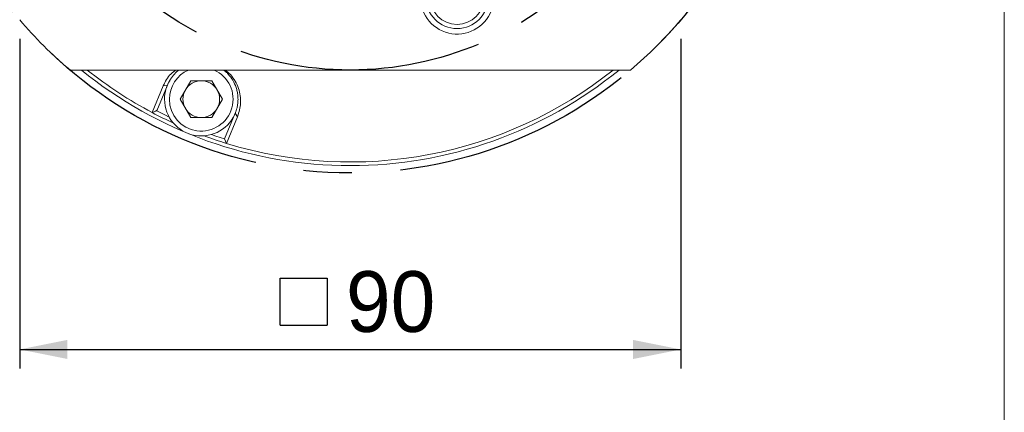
# Model space of a CAD drawing. Header units: millimetres. Extents: x 26 to 746, y 26 to 520.
# Tile 7 of 10: x 612 to 746, y 205 to 258. Entities that reach past the tile are written whole.
import ezdxf

# ---------------------------------------------------------------- set-up
doc = ezdxf.new("R2010")
doc.units = ezdxf.units.MM
doc.header["$LTSCALE"] = 2.6
doc.linetypes.add('CENTERX2', pattern=[20.32, 12.7, -2.54, 2.54, -2.54])
doc.layers.add('註解框', color=7, linetype='Continuous')
doc.styles.add('SLDTEXTSTYLE0', font='ARIAL.TTF', dxfattribs={"width": 0.948})
doc.dimstyles.new('SLDDIMSTYLE0', dxfattribs={"dimtxt": 8.013154, "dimasz": 6.5, "dimexe": 0, "dimexo": 0.0625, "dimgap": 2.003289, "dimtad": 1, "dimdec": 4, "dimlfac": 1, "dimrnd": 1e-09, "dimzin": 12, "dimdsep": 46, "dimtxsty": 'SLDTEXTSTYLE0', "dimsah": 1, "dimcen": 0.09, "dimadec": 0, "dimazin": 0, "dimtfac": 1, "dimtdec": 4, "dimtmove": 0, "dimatfit": 3, "dimfxl": 0, "dimtolj": 1, "dimtzin": 12, "dimarcsym": 0})
doc.dimstyles.new('SLDDIMSTYLE1', dxfattribs={"dimtxt": 8.013154, "dimasz": 6.5, "dimexe": 0, "dimexo": 0.0625, "dimgap": 2.003289, "dimtad": 1, "dimdec": 4, "dimlfac": 1, "dimrnd": 1e-09, "dimzin": 12, "dimdsep": 46, "dimtxsty": 'SLDTEXTSTYLE0', "dimsah": 1, "dimcen": 0.09, "dimadec": 0, "dimazin": 0, "dimtfac": 1, "dimtdec": 4, "dimtofl": 0, "dimtmove": 0, "dimatfit": 3, "dimfxl": 0, "dimtolj": 1, "dimtzin": 12, "dimarcsym": 0})

# ---------------------------------------------------------------- blocks, each defined once
blk = doc.blocks.new('*D34')
at = {"layer": '註解框', "color": 7}
for p, q in [((704.78, 331.36), (715.26, 339.04)), ((609.57, 261.65), (704.78, 331.36)), ((609.57, 261.65), (571.83, 234.02))]:
    blk.add_line(p, q, dxfattribs=at)
for points in [[(704.78, 331.36), (710.79, 334.15), (709.25, 336.25)], [(609.57, 261.65), (603.56, 258.86), (605.09, 256.76)]]:
    blk.add_solid(points, dxfattribs=at)
at = {"layer": '註解框', "color": 7, "char_height": 8.255, "attachment_point": 1, "rotation": 36.2115, "style": 'SLDTEXTSTYLE0'}
for s, insert in [('118', (578.31, 251.94)), ('%%c', (568.88, 245.03))]:
    blk.add_mtext(s, dxfattribs=dict(at, insert=insert))
blk = doc.blocks.new('SW_SYMBOL_MOD_BOX')
at = {"layer": '註解框', "color": 0}
for p, q in [((520, 520), (520, 2080)), ((520, 2080), (2080, 2080)), ((2080, 2080), (2080, 520)), ((520, 520), (2080, 520))]:
    blk.add_line(p, q, dxfattribs=at)
blk = doc.blocks.new('*D36')
at = {"layer": '註解框'}
for p, q in [((612.17, 255.75), (612.17, 210.91)), ((702.17, 255.75), (702.17, 210.91)), ((612.17, 213.51), (702.17, 213.51))]:
    blk.add_line(p, q, dxfattribs=at)
for points in [[(612.17, 213.51), (618.67, 212.21), (618.67, 214.81)], [(702.17, 213.51), (695.67, 214.81), (695.67, 212.21)]]:
    blk.add_solid(points, dxfattribs=at)
at = {"layer": '註解框', "xscale": 0.004092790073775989, "yscale": 0.004092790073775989, "zscale": 0.004092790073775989, "rotation": 360.0000000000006}
blk.add_blockref('SW_SYMBOL_MOD_BOX', (645.52, 214.7), dxfattribs=at)
at = {"layer": '註解框', "insert": (656.59, 224.15), "char_height": 8.255, "attachment_point": 1, "style": 'SLDTEXTSTYLE0'}
blk.add_mtext('90', dxfattribs=at)

msp = doc.modelspace()

# ---------------------------------------------------------------- linework, layer by layer
at = {"color": 7, "linetype": 'Continuous', "lineweight": 0}
msp.add_line((746.2, 520), (746.2, 26), dxfattribs=at)
at = {"color": 7, "linetype": 'Continuous', "lineweight": 15}
for p, q in [((695.329588, 251.506436), (619.014453, 251.506436)), ((630.21047, 245.719384), (631.714133, 249.355144)), ((632.270401, 249.454241), (630.823018, 245.959945)), ((631.714133, 249.355144), (632.270401, 249.454241)), ((634.003047, 247.540824), (635.446424, 250.040821)), ((635.446424, 250.040821), (638.333173, 250.040821)), ((638.333173, 250.040821), (639.77655, 247.540824)), ((635.446424, 245.040822), (634.003047, 247.540824)), ((639.77655, 247.540824), (638.333173, 245.040822)), ((630.823018, 245.959945), (630.219763, 245.710071)), ((630.813187, 245.967228), (630.69067, 246.031314)), ((640.061812, 242.13311), (641.509196, 245.627407)), ((641.832465, 245.163992), (641.509196, 245.627407)), ((638.333173, 245.040822), (635.446424, 245.040822)), ((641.832465, 245.163992), (640.324846, 241.529874)), ((640.311688, 241.529859), (640.061812, 242.13311))]:
    msp.add_line(p, q, dxfattribs=at)
at = {"color": 7, "linetype": 'Continuous', "lineweight": 15, "flags": 128}
for points in [[(630.823752, 245.961718), (631.939877, 245.395392), (632.518301, 245.11389)], [(638.264812, 242.733605), (638.872873, 242.523651), (640.062546, 242.134884)]]:
    msp.add_lwpolyline(points, dxfattribs=at)
at = {"color": 7, "linetype": 'Continuous', "lineweight": 15}
for radius in [4.25, 3.683333]:
    msp.add_circle((671.713991, 261.399016), radius, dxfattribs=at)
for centre, radius, start, end in [((671.713991, 261.399016), 5, 169.17810966, 55.82189034), ((657.17202, 296.506438), 59, 220.29614333, 229.70385667), ((657.17202, 296.506438), 59, 310.29614333, 319.70385667), ((657.17202, 296.506438), 58, 230.88325622, 270), ((657.17202, 296.506438), 57.5, 231.50004959, 242.03730817), ((636.889799, 247.540823), 4.333333, 180, 66.22589737), ((636.889799, 247.540823), 4.333333, 113.77410263, 180), ((657.17202, 296.506438), 57.5, 252.95683323, 308.49995041), ((657.17202, 296.506438), 58, 270, 309.11674378), ((636.889799, 247.540823), 5, 147.8849368, 180), ((636.889799, 247.540823), 2.5, 90, 150), ((636.889799, 247.540823), 2.5, 30, 90), ((636.889799, 247.540823), 2.5, 150, 210), ((636.889799, 247.540823), 2.5, 330, 30), ((636.889799, 247.540823), 5, 180, 340.69677336), ((657.17202, 296.506438), 57.5, 242.0530235, 245.23782713), ((636.889799, 247.540823), 2.5, 210, 270), ((636.889799, 247.540823), 2.5, 270, 330), ((657.17202, 296.506438), 57.5, 249.76217287, 252.9469765)]:
    msp.add_arc(centre, radius, start, end, dxfattribs=at)
for points, knots in [([(631.714133, 249.355144), (631.994278, 249.938024), (632.402976, 250.788376), (633.218249, 251.334619), (633.474687, 251.506436)], [0, 0, 0, 0, 0.6854570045, 1, 1, 1, 1]), ([(633.852107, 251.506436), (633.640562, 251.331651), (632.950089, 250.76116), (632.548767, 249.989489), (632.270401, 249.454241)], [0, 0, 0, 0, 0.3063772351, 1, 1, 1, 1]), ([(641.509196, 245.627407), (641.59976, 245.877102), (641.754256, 246.30306), (641.847833, 246.849932), (641.876725, 247.161345), (641.883787, 247.293973), (641.885311, 247.328829), (641.885748, 247.339592), (641.885902, 247.343453), (641.885962, 247.344977), (641.885987, 247.345609), (641.885997, 247.345889), (641.886002, 247.346017), (641.894097, 247.563182), (641.883944, 247.981487), (641.791343, 248.584288), (641.595829, 249.293275), (641.235285, 250.090291), (640.706359, 250.798396), (640.25593, 251.25208), (640.0233, 251.430633), (639.924539, 251.506436)], [0, 0, 0, 0, 0.1329922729, 0.2268728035, 0.2771135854, 0.2896139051, 0.2932547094, 0.2944963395, 0.294972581, 0.2951689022, 0.2952527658, 0.2952888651, 0.2953051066, 0.2953174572, 0.4029190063, 0.5003059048, 0.587556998, 0.7470732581, 0.8880652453, 0.9524792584, 1, 1, 1, 1]), ([(640.14685, 251.506436), (640.390901, 251.304271), (640.93982, 250.849561), (641.544605, 249.980537), (642.126876, 248.689414), (642.382317, 247.002806), (642.016141, 245.778239), (641.832465, 245.163992)], [0, 0, 0, 0, 0.1155279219, 0.2598447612, 0.4114480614, 0.7047802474, 1, 1, 1, 1])]:
    msp.add_open_spline(points, degree=3, knots=knots, dxfattribs=at)
at = {"layer": '註解框', "linetype": 'CENTERX2'}
msp.add_circle((657.17202, 296.506438), 59, dxfattribs=at)
at = {"layer": '註解框', "color": 7, "linetype": 'CENTERX2'}
msp.add_circle((657.17202, 296.506438), 45, dxfattribs=at)

# ---------------------------------------------------------------- dimensions: what is measured, and where the dimension line sits
at = {"layer": '註解框', "color": 7}
dim = msp.add_diameter_dim_2p(p1=(609.568384, 261.651111), p2=(704.775657, 331.361765), dimstyle='SLDDIMSTYLE0', dxfattribs=at)
dim.commit()
dim.dimension.update_dxf_attribs({"geometry": '*D34', "text_midpoint": (587.098504, 245.198698), "dimtype": 163})
at = {"layer": '註解框'}
dim = msp.add_linear_dim(base=(702.17202, 213.506438), p1=(612.17202, 258.34887), p2=(702.17202, 258.34887), text='{\\fGDT;o}<>', dimstyle='SLDDIMSTYLE1', dxfattribs=at)
dim.commit()
dim.dimension.update_dxf_attribs({"geometry": '*D36', "text_midpoint": (657.17202, 213.506438), "dimtype": 160})

doc.saveas('drawing.dxf')
